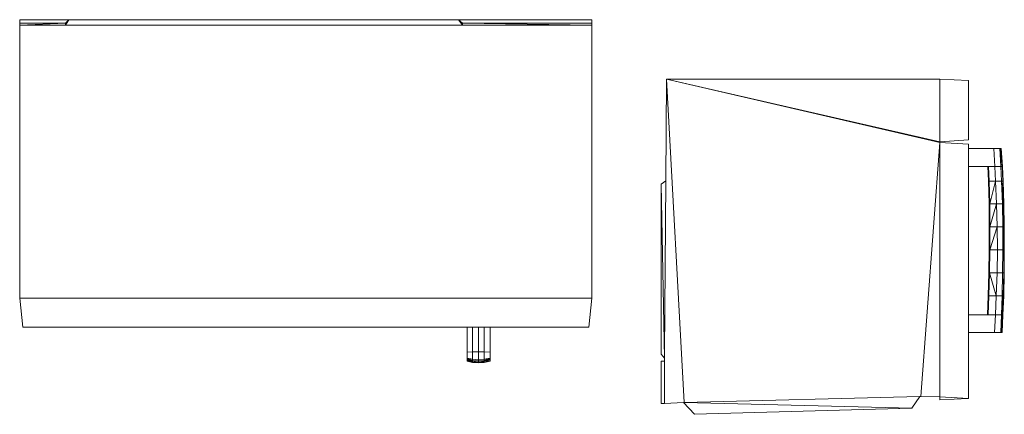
# Model space of a CAD drawing. Header units: inches. Extents: x 1 to 115, y 0 to 21.
# Tile 2 of 2: x 64 to 115, y 0 to 21. Entities that reach past the tile are written whole.
import ezdxf

# ---------------------------------------------------------------- set-up
doc = ezdxf.new("R2010")
doc.units = ezdxf.units.IN
doc.header["$MEASUREMENT"] = 0
doc.layers.add('Default', color=7, linetype='Continuous')

msp = doc.modelspace()

# ---------------------------------------------------------------- linework, layer by layer
at = {"layer": 'Default', "color": 253, "lineweight": 0, "true_color": 0xb0b0b0, "transparency": 33554687}
for p, q in [((63.589, 20.91), (63.589, 21.097)), ((63.589, 21.097), (93.499, 21.097)), ((65.976, 20.91), (63.589, 20.91)), ((66.149, 21.083), (65.976, 20.91)), ((65.976, 20.816), (66.149, 21.083)), ((86.733, 20.816), (65.976, 20.816)), ((86.53, 21.083), (66.149, 21.083)), ((66.149, 21.083), (86.53, 21.083)), ((86.733, 20.91), (86.53, 21.083)), ((86.53, 21.083), (86.733, 20.816)), ((93.499, 20.91), (86.733, 20.91)), ((93.499, 21.097), (93.499, 20.91)), ((114.298, 9.059), (114.674, 10.259)), ((114.674, 10.259), (114.685, 9.059)), ((114.685, 9.059), (114.298, 9.059)), ((114.245, 6.66), (114.282, 7.86)), ((114.282, 7.86), (114.626, 6.66)), ((114.201, 5.666), (114.245, 6.66)), ((114.626, 6.66), (114.245, 6.66)), ((114.245, 6.66), (114.626, 6.66)), ((114.626, 6.66), (114.581, 5.666)), ((114.581, 5.666), (114.201, 5.666)), ((98.311, 1.073), (110.641, 1.388)), ((110.222, 0.784), (98.311, 1.073)), ((110.641, 1.388), (110.222, 0.784))]:
    msp.add_line(p, q, dxfattribs=at).dxf.unprotected_set("ltscale", 0)
at = {"layer": 'Default', "color": 7, "lineweight": 0, "ltscale": 7.027921, "transparency": 33554687}
for p, q in [((63.589, 20.91), (63.589, 21.097)), ((63.589, 21.097), (93.499, 21.097)), ((63.589, 20.91), (63.589, 20.816)), ((65.976, 20.91), (63.589, 20.91)), ((65.976, 20.816), (63.589, 20.816)), ((63.589, 6.53), (63.589, 20.816)), ((66.149, 21.083), (65.976, 20.816)), ((65.976, 20.91), (65.976, 20.816)), ((65.976, 20.816), (86.733, 20.816)), ((86.53, 21.083), (66.149, 21.083)), ((86.733, 20.816), (86.53, 21.083)), ((86.733, 20.91), (86.53, 21.083)), ((86.733, 20.816), (86.733, 20.91)), ((93.499, 20.91), (86.733, 20.91)), ((93.499, 20.816), (86.733, 20.816)), ((93.499, 21.097), (93.499, 20.91)), ((93.499, 20.816), (93.499, 20.91)), ((93.499, 6.53), (93.499, 20.816)), ((93.499, 6.53), (63.589, 6.53)), ((63.745, 5.022), (63.589, 6.53)), ((93.499, 6.53), (93.329, 5.022)), ((63.745, 5.022), (86.967, 5.022)), ((86.967, 5.022), (86.967, 3.675)), ((86.969, 5.022), (86.967, 5.022)), ((86.969, 3.655), (86.967, 5.022)), ((86.969, 5.022), (86.969, 3.655)), ((86.972, 5.022), (86.969, 5.022)), ((86.972, 5.022), (86.972, 3.703)), ((87.257, 5.022), (86.972, 5.022)), ((87.257, 3.728), (87.257, 5.022)), ((87.563, 5.022), (87.257, 5.022)), ((87.563, 5.022), (87.563, 3.728)), ((87.867, 5.022), (87.563, 5.022)), ((87.867, 3.728), (87.867, 5.022)), ((88.183, 5.022), (87.867, 5.022)), ((88.183, 5.022), (88.183, 3.703)), ((93.329, 5.022), (88.183, 5.022)), ((86.967, 3.675), (86.969, 3.655)), ((86.969, 3.625), (86.967, 3.623)), ((86.969, 3.61), (86.967, 3.623)), ((86.968, 3.601), (86.969, 3.61)), ((86.972, 3.703), (86.969, 3.655)), ((86.969, 3.649), (86.969, 3.655)), ((86.969, 3.643), (86.969, 3.649)), ((86.969, 3.631), (86.969, 3.643)), ((86.969, 3.629), (86.969, 3.631)), ((86.969, 3.625), (86.969, 3.629)), ((87.257, 3.728), (86.972, 3.703)), ((86.972, 3.703), (86.972, 3.389)), ((87.257, 3.728), (87.563, 3.728)), ((87.257, 3.338), (87.257, 3.728)), ((87.563, 3.728), (87.563, 3.313)), ((87.563, 3.728), (87.867, 3.728)), ((87.867, 3.728), (88.183, 3.703)), ((87.867, 3.338), (87.867, 3.728)), ((88.183, 3.703), (88.183, 3.389)), ((86.968, 3.519), (86.967, 3.339)), ((86.967, 3.339), (86.969, 3.339)), ((86.968, 3.304), (86.967, 3.339)), ((86.968, 3.582), (86.968, 3.601)), ((86.968, 3.582), (86.968, 3.58)), ((86.968, 3.579), (86.968, 3.58)), ((86.968, 3.579), (86.968, 3.555)), ((86.968, 3.543), (86.968, 3.555)), ((86.968, 3.533), (86.968, 3.543)), ((86.968, 3.533), (86.968, 3.53)), ((86.968, 3.525), (86.968, 3.53)), ((86.968, 3.519), (86.968, 3.525)), ((86.968, 3.519), (86.971, 3.343)), ((86.969, 3.339), (86.968, 3.519)), ((86.969, 3.304), (86.968, 3.304)), ((86.968, 3.304), (86.968, 3.272)), ((86.968, 3.272), (86.97, 3.271)), ((86.968, 3.272), (86.97, 3.253)), ((86.969, 3.339), (86.971, 3.343)), ((86.969, 3.339), (86.971, 3.339)), ((86.969, 3.304), (86.969, 3.339)), ((86.97, 3.303), (86.969, 3.304)), ((86.97, 3.253), (86.969, 3.244)), ((86.969, 3.244), (86.969, 3.239)), ((86.969, 3.239), (87.113, 3.208)), ((87.257, 3.235), (86.97, 3.303)), ((86.97, 3.278), (86.97, 3.303)), ((86.97, 3.271), (86.97, 3.278)), ((86.97, 3.253), (86.97, 3.271)), ((87.257, 3.192), (86.97, 3.253)), ((86.971, 3.343), (86.972, 3.389)), ((87.257, 3.275), (86.971, 3.343)), ((86.972, 3.389), (87.257, 3.338)), ((87.113, 3.208), (87.257, 3.177)), ((87.257, 3.338), (87.257, 3.275)), ((87.563, 3.313), (87.257, 3.338)), ((87.257, 3.275), (87.563, 3.25)), ((87.257, 3.235), (87.257, 3.275)), ((87.563, 3.21), (87.257, 3.235)), ((87.257, 3.192), (87.257, 3.235)), ((87.563, 3.175), (87.257, 3.192)), ((87.257, 3.177), (87.257, 3.192)), ((87.257, 3.177), (87.562, 3.159)), ((87.563, 3.175), (87.562, 3.159)), ((87.758, 3.17), (87.562, 3.156)), ((87.562, 3.159), (87.758, 3.17)), ((87.562, 3.159), (87.562, 3.156)), ((87.867, 3.338), (87.563, 3.313)), ((87.563, 3.313), (87.563, 3.25)), ((87.563, 3.25), (87.867, 3.275)), ((87.563, 3.25), (87.563, 3.21)), ((87.868, 3.235), (87.563, 3.21)), ((87.563, 3.21), (87.563, 3.175)), ((87.868, 3.192), (87.563, 3.175)), ((87.758, 3.17), (87.868, 3.177)), ((88.183, 3.389), (87.867, 3.338)), ((87.867, 3.275), (88.183, 3.343)), ((87.867, 3.275), (87.867, 3.338)), ((87.868, 3.235), (87.867, 3.275)), ((88.183, 3.303), (87.868, 3.235)), ((88.183, 3.253), (87.868, 3.192)), ((87.868, 3.177), (88.183, 3.239)), ((87.868, 3.192), (87.868, 3.235)), ((87.868, 3.177), (87.868, 3.192)), ((88.183, 3.389), (88.183, 3.343)), ((88.183, 3.303), (88.183, 3.343)), ((88.183, 3.253), (88.183, 3.303)), ((88.183, 3.239), (88.183, 3.253))]:
    msp.add_line(p, q, dxfattribs=at)
at = {"layer": 'Default', "color": 250, "lineweight": 0, "true_color": 0x444444, "transparency": 33554687}
for p, q in [((63.589, 20.816), (63.589, 20.91)), ((63.589, 20.91), (65.976, 20.91)), ((65.976, 20.91), (63.589, 20.816)), ((65.976, 20.91), (66.149, 21.083)), ((66.149, 21.083), (65.976, 20.816)), ((65.976, 20.816), (65.976, 20.91)), ((86.733, 20.816), (86.53, 21.083)), ((86.53, 21.083), (86.733, 20.91)), ((93.499, 20.816), (86.733, 20.91)), ((86.733, 20.91), (93.499, 20.91)), ((86.733, 20.91), (86.733, 20.816)), ((93.499, 20.91), (93.499, 20.816))]:
    msp.add_line(p, q, dxfattribs=at).dxf.unprotected_set("ltscale", 0)
at = {"layer": 'Default', "color": 250, "lineweight": 0, "true_color": 0x454545, "transparency": 33554687}
for p, q in [((63.589, 20.816), (65.976, 20.91)), ((65.976, 20.816), (63.589, 20.816)), ((65.976, 20.91), (65.976, 20.816)), ((86.733, 20.816), (86.733, 20.91)), ((86.733, 20.91), (93.499, 20.816)), ((93.499, 20.816), (86.733, 20.816))]:
    msp.add_line(p, q, dxfattribs=at).dxf.unprotected_set("ltscale", 0)
at = {"layer": 'Default', "color": 254, "lineweight": 0, "true_color": 0xcccccc, "transparency": 33554687}
for p, q in [((63.589, 6.53), (63.589, 20.816)), ((63.589, 20.816), (65.976, 20.816)), ((65.976, 20.816), (86.733, 20.816)), ((86.733, 20.816), (93.499, 20.816)), ((93.499, 20.816), (93.499, 6.53)), ((97.354, 12.676), (97.389, 17.985)), ((97.389, 17.985), (111.674, 17.985)), ((111.674, 14.712), (97.389, 17.985)), ((98.311, 1.073), (97.389, 17.985)), ((97.389, 17.985), (111.674, 14.668)), ((97.389, 17.985), (98.311, 1.073)), ((111.674, 14.668), (97.389, 17.985)), ((97.389, 17.985), (111.674, 14.712)), ((111.674, 17.985), (111.674, 14.712)), ((110.688, 1.389), (111.674, 14.668)), ((111.674, 14.668), (110.688, 1.389)), ((111.674, 14.712), (111.674, 14.668)), ((111.674, 14.668), (111.674, 1.378)), ((97.297, 3.664), (97.354, 12.676)), ((93.499, 6.53), (63.589, 6.53)), ((86.972, 3.703), (86.972, 5.022)), ((86.972, 5.022), (87.257, 5.022)), ((87.257, 3.728), (87.257, 5.022)), ((87.257, 5.022), (87.563, 5.022)), ((87.257, 5.022), (87.257, 3.728)), ((87.563, 3.728), (87.563, 5.022)), ((87.563, 5.022), (87.867, 5.022)), ((87.563, 5.022), (87.563, 3.728)), ((87.867, 3.728), (87.867, 5.022)), ((87.867, 5.022), (88.183, 5.022)), ((87.867, 5.022), (87.867, 3.728)), ((88.183, 5.022), (88.183, 3.703)), ((86.967, 3.623), (86.969, 3.625)), ((86.969, 3.61), (86.967, 3.623)), ((86.968, 3.601), (86.969, 3.61)), ((86.969, 3.655), (86.972, 3.703)), ((86.969, 3.649), (86.969, 3.655)), ((86.969, 3.643), (86.969, 3.649)), ((86.969, 3.631), (86.969, 3.643)), ((86.969, 3.629), (86.969, 3.631)), ((86.969, 3.625), (86.969, 3.629)), ((86.972, 3.703), (87.257, 3.728)), ((87.257, 3.728), (86.972, 3.703)), ((86.972, 3.703), (86.972, 3.389)), ((86.972, 3.389), (86.972, 3.703)), ((87.257, 3.728), (87.257, 3.338)), ((87.257, 3.338), (87.257, 3.728)), ((87.257, 3.728), (87.563, 3.728)), ((87.563, 3.728), (87.257, 3.728)), ((87.563, 3.313), (87.563, 3.728)), ((87.563, 3.728), (87.867, 3.728)), ((87.867, 3.728), (87.563, 3.728)), ((87.563, 3.728), (87.563, 3.313)), ((88.183, 3.703), (87.867, 3.728)), ((87.867, 3.728), (88.183, 3.703)), ((87.867, 3.338), (87.867, 3.728)), ((87.867, 3.728), (87.867, 3.338)), ((88.183, 3.703), (88.183, 3.389)), ((97.294, 3.399), (97.297, 3.664)), ((86.968, 3.582), (86.968, 3.601)), ((86.968, 3.58), (86.968, 3.582)), ((86.968, 3.579), (86.968, 3.58)), ((86.968, 3.555), (86.968, 3.579)), ((86.968, 3.543), (86.968, 3.555)), ((86.968, 3.533), (86.968, 3.543)), ((86.968, 3.53), (86.968, 3.533)), ((86.968, 3.525), (86.968, 3.53)), ((86.968, 3.519), (86.968, 3.525)), ((86.971, 3.343), (86.968, 3.519)), ((86.972, 3.389), (86.971, 3.343)), ((87.257, 3.338), (86.972, 3.389)), ((87.563, 3.313), (87.257, 3.338)), ((87.867, 3.338), (87.563, 3.313)), ((88.183, 3.389), (87.867, 3.338)), ((97.107, 1.029), (97.107, 3.245)), ((97.107, 3.245), (97.294, 3.245)), ((97.294, 3.245), (97.294, 3.399)), ((97.294, 1.029), (97.294, 3.245)), ((97.294, 3.245), (97.294, 1.029)), ((98.283, 1.072), (97.294, 1.029)), ((98.311, 1.073), (98.283, 1.072)), ((110.641, 1.388), (98.311, 1.073)), ((110.688, 1.389), (110.641, 1.388)), ((111.674, 1.378), (110.688, 1.389)), ((97.294, 1.029), (97.107, 1.029))]:
    msp.add_line(p, q, dxfattribs=at).dxf.unprotected_set("ltscale", 0)
at = {"layer": 'Default', "color": 7, "lineweight": 0, "ltscale": 7.050787, "transparency": 33554687}
for p, q in [((97.389, 17.985), (97.354, 12.676)), ((97.389, 17.985), (98.311, 1.073)), ((97.389, 17.985), (111.674, 14.668)), ((111.674, 14.712), (97.389, 17.985)), ((111.674, 17.985), (97.389, 17.985)), ((111.674, 17.985), (111.674, 14.712)), ((113.182, 17.924), (111.674, 17.985)), ((113.182, 14.817), (113.182, 17.924)), ((111.674, 14.668), (110.688, 1.389)), ((111.674, 14.712), (113.182, 14.817)), ((111.674, 14.712), (111.674, 14.668)), ((111.674, 1.378), (111.674, 14.668)), ((113.182, 14.588), (111.674, 14.668)), ((113.182, 14.363), (113.182, 14.588)), ((113.182, 14.363), (113.182, 13.411)), ((113.182, 14.363), (114.502, 14.363)), ((114.502, 14.363), (114.555, 13.411)), ((114.816, 14.363), (114.502, 14.363)), ((114.861, 13.411), (114.816, 14.363)), ((114.816, 14.363), (114.866, 14.363)), ((114.866, 14.363), (114.929, 13.411)), ((114.891, 14.363), (114.866, 14.363)), ((114.891, 14.363), (114.954, 13.411)), ((113.182, 5.666), (113.182, 13.411)), ((113.182, 13.411), (114.182, 13.411)), ((114.182, 13.411), (114.221, 12.658)), ((114.182, 13.411), (114.216, 13.411)), ((114.255, 12.658), (114.216, 13.411)), ((114.216, 13.411), (114.555, 13.411)), ((114.555, 13.411), (114.595, 12.658)), ((114.861, 13.411), (114.555, 13.411)), ((114.929, 13.411), (114.861, 13.411)), ((114.902, 12.658), (114.861, 13.411)), ((114.929, 13.411), (114.954, 13.411)), ((114.97, 12.658), (114.929, 13.411)), ((114.954, 13.411), (114.995, 12.658)), ((97.121, 12.5), (97.354, 12.676)), ((97.121, 12.5), (97.121, 3.601)), ((97.297, 3.664), (97.354, 12.676)), ((114.255, 12.658), (114.221, 12.658)), ((114.221, 12.658), (114.254, 11.459)), ((114.595, 12.658), (114.255, 12.658)), ((114.288, 11.459), (114.255, 12.658)), ((114.595, 12.658), (114.649, 11.459)), ((114.902, 12.658), (114.595, 12.658)), ((114.97, 12.658), (114.902, 12.658)), ((114.951, 11.459), (114.902, 12.658)), ((114.995, 12.658), (114.97, 12.658)), ((115.012, 11.459), (114.97, 12.658)), ((114.995, 12.658), (115.03, 11.459)), ((114.288, 11.459), (114.254, 11.459)), ((114.254, 11.459), (114.263, 10.259)), ((114.649, 11.459), (114.288, 11.459)), ((114.296, 10.259), (114.288, 11.459)), ((114.649, 11.459), (114.674, 10.259)), ((114.951, 11.459), (114.649, 11.459)), ((115.012, 11.459), (114.951, 11.459)), ((114.965, 10.259), (114.951, 11.459)), ((115.03, 11.459), (115.012, 11.459)), ((115.028, 10.259), (115.012, 11.459)), ((115.03, 11.459), (115.045, 10.259)), ((114.263, 10.259), (114.296, 10.259)), ((114.263, 10.259), (114.264, 9.059)), ((114.296, 10.259), (114.674, 10.259)), ((114.298, 9.059), (114.296, 10.259)), ((114.674, 10.259), (114.685, 9.059)), ((114.674, 10.259), (114.965, 10.259)), ((114.965, 9.059), (114.965, 10.259)), ((114.965, 10.259), (115.028, 10.259)), ((115.026, 9.059), (115.028, 10.259)), ((115.028, 10.259), (115.045, 10.259)), ((115.045, 10.259), (115.048, 9.059)), ((114.264, 9.059), (114.248, 7.86)), ((114.298, 9.059), (114.264, 9.059)), ((114.282, 7.86), (114.298, 9.059)), ((114.685, 9.059), (114.298, 9.059)), ((114.685, 9.059), (114.671, 7.86)), ((114.965, 9.059), (114.685, 9.059)), ((114.96, 7.86), (114.965, 9.059)), ((115.026, 9.059), (114.965, 9.059)), ((115.019, 7.86), (115.026, 9.059)), ((115.048, 9.059), (115.026, 9.059)), ((115.048, 9.059), (115.037, 7.86)), ((114.248, 7.86), (114.211, 6.66)), ((114.245, 6.66), (114.282, 7.86)), ((114.248, 7.86), (114.282, 7.86)), ((114.282, 7.86), (114.671, 7.86)), ((114.671, 7.86), (114.626, 6.66)), ((114.671, 7.86), (114.96, 7.86)), ((114.933, 6.66), (114.96, 7.86)), ((114.96, 7.86), (115.019, 7.86)), ((114.992, 6.66), (115.019, 7.86)), ((115.037, 7.86), (115.016, 6.66)), ((115.019, 7.86), (115.037, 7.86)), ((114.167, 5.666), (114.211, 6.66)), ((114.245, 6.66), (114.201, 5.666)), ((114.211, 6.66), (114.245, 6.66)), ((114.626, 6.66), (114.245, 6.66)), ((114.581, 5.666), (114.626, 6.66)), ((114.933, 6.66), (114.626, 6.66)), ((114.9, 5.666), (114.933, 6.66)), ((114.933, 6.66), (114.992, 6.66)), ((114.992, 6.66), (114.959, 5.666)), ((114.976, 5.666), (115.016, 6.66)), ((115.016, 6.66), (114.992, 6.66)), ((114.167, 5.666), (113.182, 5.666)), ((113.182, 5.666), (113.182, 4.741)), ((114.201, 5.666), (114.167, 5.666)), ((114.581, 5.666), (114.201, 5.666)), ((114.581, 5.666), (114.53, 4.741)), ((114.9, 5.666), (114.581, 5.666)), ((114.865, 4.741), (114.9, 5.666)), ((114.959, 5.666), (114.9, 5.666)), ((114.959, 5.666), (114.912, 4.741)), ((114.929, 4.741), (114.976, 5.666)), ((114.976, 5.666), (114.959, 5.666)), ((113.182, 4.741), (114.53, 4.741)), ((113.182, 4.741), (113.182, 1.283)), ((114.53, 4.741), (114.865, 4.741)), ((114.865, 4.741), (114.912, 4.741)), ((114.912, 4.741), (114.929, 4.741)), ((97.294, 3.399), (97.297, 3.664)), ((97.294, 3.245), (97.107, 3.245)), ((97.107, 3.245), (97.107, 1.029)), ((97.294, 3.399), (97.121, 3.601)), ((97.294, 3.245), (97.294, 3.399)), ((97.294, 1.029), (97.294, 3.245)), ((97.294, 1.029), (98.283, 1.072)), ((98.311, 1.073), (98.283, 1.072)), ((98.283, 1.072), (98.852, 0.459)), ((110.641, 1.388), (98.311, 1.073)), ((110.222, 0.784), (110.641, 1.388)), ((110.688, 1.389), (110.641, 1.388)), ((110.688, 1.389), (111.674, 1.378)), ((113.182, 1.283), (111.674, 1.378)), ((111.674, 1.209), (111.674, 1.378)), ((113.182, 1.283), (111.674, 1.209)), ((97.107, 1.029), (97.294, 1.029)), ((98.852, 0.459), (110.222, 0.784))]:
    msp.add_line(p, q, dxfattribs=at)
at = {"layer": 'Default', "color": 9, "lineweight": 0, "true_color": 0xcbcbcb, "transparency": 33554687}
for p, q in [((111.674, 17.985), (113.182, 17.924)), ((111.674, 14.712), (111.674, 17.985)), ((113.182, 17.924), (113.182, 14.817)), ((113.182, 14.817), (111.674, 14.712)), ((111.674, 1.378), (111.674, 14.668)), ((111.674, 14.668), (113.182, 14.588)), ((113.182, 14.588), (113.182, 14.363)), ((113.182, 14.363), (113.182, 13.411)), ((113.182, 13.411), (113.182, 14.363)), ((113.182, 14.363), (114.502, 14.363)), ((114.502, 14.363), (114.555, 13.411)), ((114.555, 13.411), (114.502, 14.363)), ((114.502, 14.363), (114.816, 14.363)), ((114.816, 14.363), (114.861, 13.411)), ((113.182, 13.411), (113.182, 5.666)), ((114.182, 13.411), (113.182, 13.411)), ((114.216, 13.411), (114.182, 13.411)), ((114.555, 13.411), (114.216, 13.411)), ((114.595, 12.658), (114.555, 13.411)), ((114.555, 13.411), (114.861, 13.411)), ((114.861, 13.411), (114.555, 13.411)), ((114.861, 13.411), (114.902, 12.658)), ((114.902, 12.658), (114.595, 12.658)), ((114.649, 11.459), (114.595, 12.658)), ((114.595, 12.658), (114.902, 12.658)), ((114.902, 12.658), (114.951, 11.459)), ((114.674, 10.259), (114.649, 11.459)), ((114.649, 11.459), (114.951, 11.459)), ((114.951, 11.459), (114.649, 11.459)), ((114.951, 11.459), (114.965, 10.259)), ((114.965, 10.259), (114.674, 10.259)), ((114.685, 9.059), (114.674, 10.259)), ((114.674, 10.259), (114.965, 10.259)), ((114.965, 10.259), (114.965, 9.059)), ((114.671, 7.86), (114.685, 9.059)), ((114.965, 9.059), (114.685, 9.059)), ((114.685, 9.059), (114.965, 9.059)), ((114.965, 9.059), (114.96, 7.86)), ((114.626, 6.66), (114.671, 7.86)), ((114.671, 7.86), (114.96, 7.86)), ((114.96, 7.86), (114.671, 7.86)), ((114.96, 7.86), (114.933, 6.66)), ((63.745, 5.022), (63.589, 6.53)), ((63.589, 6.53), (93.499, 6.53)), ((93.499, 6.53), (93.329, 5.022)), ((114.581, 5.666), (114.626, 6.66)), ((114.933, 6.66), (114.626, 6.66)), ((114.626, 6.66), (114.933, 6.66)), ((114.933, 6.66), (114.9, 5.666)), ((113.182, 5.666), (113.182, 4.741)), ((113.182, 4.741), (113.182, 5.666)), ((113.182, 5.666), (114.167, 5.666)), ((114.167, 5.666), (114.201, 5.666)), ((114.201, 5.666), (114.581, 5.666)), ((114.53, 4.741), (114.581, 5.666)), ((114.581, 5.666), (114.53, 4.741)), ((114.581, 5.666), (114.9, 5.666)), ((114.9, 5.666), (114.581, 5.666)), ((114.9, 5.666), (114.865, 4.741)), ((86.967, 5.022), (63.745, 5.022)), ((86.969, 5.022), (86.967, 5.022)), ((86.972, 5.022), (86.969, 5.022)), ((87.257, 5.022), (86.972, 5.022)), ((87.563, 5.022), (87.257, 5.022)), ((87.867, 5.022), (87.563, 5.022)), ((88.183, 5.022), (87.867, 5.022)), ((93.329, 5.022), (88.183, 5.022)), ((113.182, 4.741), (113.182, 1.283)), ((114.53, 4.741), (113.182, 4.741)), ((114.865, 4.741), (114.53, 4.741)), ((113.182, 1.283), (111.674, 1.378)), ((111.674, 1.378), (113.182, 1.283)), ((111.674, 1.209), (111.674, 1.378)), ((113.182, 1.283), (111.674, 1.209))]:
    msp.add_line(p, q, dxfattribs=at).dxf.unprotected_set("ltscale", 0)
at = {"layer": 'Default', "color": 251, "lineweight": 0, "transparency": 33554687}
for p, q in [((114.816, 14.363), (114.866, 14.363)), ((114.929, 13.411), (114.816, 14.363)), ((114.866, 14.363), (114.929, 13.411))]:
    msp.add_line(p, q, dxfattribs=at).dxf.unprotected_set("ltscale", 0)
at = {"layer": 'Default', "color": 251, "lineweight": 0, "true_color": 0x636363, "transparency": 33554687}
for p, q in [((114.861, 13.411), (114.816, 14.363)), ((114.816, 14.363), (114.929, 13.411)), ((114.902, 12.658), (114.861, 13.411)), ((114.861, 13.411), (114.929, 13.411)), ((114.929, 13.411), (114.861, 13.411)), ((114.929, 13.411), (114.97, 12.658)), ((114.97, 12.658), (114.902, 12.658)), ((115.012, 11.459), (114.902, 12.658)), ((114.902, 12.658), (114.97, 12.658)), ((115.012, 11.459), (114.97, 12.658)), ((114.97, 12.658), (115.03, 11.459)), ((114.97, 12.658), (115.012, 11.459)), ((115.03, 11.459), (115.012, 11.459))]:
    msp.add_line(p, q, dxfattribs=at).dxf.unprotected_set("ltscale", 0)
at = {"layer": 'Default', "color": 251, "lineweight": 0, "true_color": 0x4f4f4f, "transparency": 33554687}
for p, q in [((114.929, 13.411), (114.866, 14.363)), ((114.866, 14.363), (114.891, 14.363)), ((114.891, 14.363), (114.954, 13.411)), ((114.954, 13.411), (114.929, 13.411)), ((114.929, 13.411), (114.954, 13.411)), ((114.97, 12.658), (114.929, 13.411)), ((114.954, 13.411), (114.995, 12.658)), ((114.995, 12.658), (114.97, 12.658))]:
    msp.add_line(p, q, dxfattribs=at).dxf.unprotected_set("ltscale", 0)
at = {"layer": 'Default', "color": 251, "lineweight": 0, "true_color": 0x525252, "transparency": 33554687}
for p, q in [((114.221, 12.658), (114.182, 13.411)), ((114.182, 13.411), (114.216, 13.411)), ((114.216, 13.411), (114.255, 12.658)), ((114.255, 12.658), (114.221, 12.658))]:
    msp.add_line(p, q, dxfattribs=at).dxf.unprotected_set("ltscale", 0)
at = {"layer": 'Default', "color": 253, "lineweight": 0, "true_color": 0xababab, "transparency": 33554687}
for p, q in [((114.216, 13.411), (114.555, 13.411)), ((114.255, 12.658), (114.216, 13.411)), ((114.555, 13.411), (114.595, 12.658)), ((114.595, 12.658), (114.255, 12.658)), ((114.255, 12.658), (114.595, 12.658)), ((114.288, 11.459), (114.255, 12.658)), ((114.595, 12.658), (114.288, 11.459))]:
    msp.add_line(p, q, dxfattribs=at).dxf.unprotected_set("ltscale", 0)
at = {"layer": 'Default', "color": 253, "lineweight": 0, "true_color": 0xb5b5b5, "transparency": 33554687}
for p, q in [((97.121, 12.5), (97.354, 12.676)), ((97.294, 3.399), (97.121, 12.5)), ((97.354, 12.676), (97.297, 3.664)), ((97.297, 3.664), (97.294, 3.399))]:
    msp.add_line(p, q, dxfattribs=at).dxf.unprotected_set("ltscale", 0)
at = {"layer": 'Default', "color": 253, "lineweight": 0, "true_color": 0xa3a3a3, "transparency": 33554687}
for p, q in [((97.121, 3.601), (97.121, 12.5)), ((97.121, 12.5), (97.294, 3.399)), ((97.294, 3.399), (97.121, 3.601))]:
    msp.add_line(p, q, dxfattribs=at).dxf.unprotected_set("ltscale", 0)
at = {"layer": 'Default', "color": 251, "lineweight": 0, "true_color": 0x535353, "transparency": 33554687}
for p, q in [((114.254, 11.459), (114.221, 12.658)), ((114.221, 12.658), (114.255, 12.658)), ((114.255, 12.658), (114.288, 11.459)), ((114.288, 11.459), (114.254, 11.459)), ((114.263, 10.259), (114.254, 11.459)), ((114.254, 11.459), (114.288, 11.459)), ((114.288, 11.459), (114.296, 10.259)), ((114.264, 9.059), (114.263, 10.259)), ((114.263, 10.259), (114.296, 10.259)), ((114.296, 10.259), (114.263, 10.259)), ((114.296, 10.259), (114.298, 9.059)), ((114.248, 7.86), (114.264, 9.059)), ((114.298, 9.059), (114.264, 9.059)), ((114.264, 9.059), (114.298, 9.059)), ((114.298, 9.059), (114.282, 7.86)), ((114.211, 6.66), (114.248, 7.86)), ((114.282, 7.86), (114.245, 6.66)), ((114.248, 7.86), (114.282, 7.86)), ((114.282, 7.86), (114.248, 7.86)), ((114.167, 5.666), (114.211, 6.66)), ((114.245, 6.66), (114.201, 5.666)), ((114.245, 6.66), (114.211, 6.66)), ((114.211, 6.66), (114.245, 6.66)), ((114.201, 5.666), (114.167, 5.666))]:
    msp.add_line(p, q, dxfattribs=at).dxf.unprotected_set("ltscale", 0)
at = {"layer": 'Default', "color": 253, "lineweight": 0, "true_color": 0xaeaeae, "transparency": 33554687}
for p, q in [((114.288, 11.459), (114.595, 12.658)), ((114.595, 12.658), (114.649, 11.459)), ((114.296, 10.259), (114.288, 11.459)), ((114.288, 11.459), (114.649, 11.459)), ((114.649, 11.459), (114.288, 11.459)), ((114.649, 11.459), (114.296, 10.259))]:
    msp.add_line(p, q, dxfattribs=at).dxf.unprotected_set("ltscale", 0)
at = {"layer": 'Default', "color": 251, "lineweight": 0, "true_color": 0x606060, "transparency": 33554687}
for p, q in [((114.951, 11.459), (114.902, 12.658)), ((114.902, 12.658), (115.012, 11.459)), ((114.965, 10.259), (114.951, 11.459)), ((114.951, 11.459), (115.012, 11.459)), ((115.012, 11.459), (114.951, 11.459)), ((115.012, 11.459), (115.028, 10.259)), ((114.965, 9.059), (114.965, 10.259)), ((114.965, 10.259), (115.028, 10.259)), ((115.028, 10.259), (114.965, 10.259)), ((115.026, 9.059), (115.028, 10.259)), ((115.028, 10.259), (115.026, 9.059)), ((115.028, 10.259), (115.048, 9.059)), ((115.026, 9.059), (114.965, 9.059)), ((115.048, 9.059), (115.026, 9.059))]:
    msp.add_line(p, q, dxfattribs=at).dxf.unprotected_set("ltscale", 0)
at = {"layer": 'Default', "color": 253, "lineweight": 0, "true_color": 0xafafaf, "transparency": 33554687}
for p, q in [((114.296, 10.259), (114.649, 11.459)), ((114.649, 11.459), (114.674, 10.259)), ((114.298, 9.059), (114.296, 10.259)), ((114.296, 10.259), (114.674, 10.259)), ((114.674, 10.259), (114.296, 10.259)), ((114.674, 10.259), (114.298, 9.059))]:
    msp.add_line(p, q, dxfattribs=at).dxf.unprotected_set("ltscale", 0)
at = {"layer": 'Default', "color": 251, "lineweight": 0, "true_color": 0x4b4b4b, "transparency": 33554687}
for p, q in [((115.028, 10.259), (115.012, 11.459)), ((115.012, 11.459), (115.03, 11.459)), ((115.03, 11.459), (115.045, 10.259)), ((115.045, 10.259), (115.028, 10.259)), ((114.912, 4.741), (114.959, 5.666)), ((114.976, 5.666), (114.929, 4.741)), ((114.959, 5.666), (114.976, 5.666)), ((114.929, 4.741), (114.912, 4.741)), ((86.969, 3.339), (86.971, 3.343)), ((86.969, 3.304), (86.969, 3.339)), ((86.97, 3.303), (86.969, 3.304)), ((87.257, 3.235), (86.97, 3.303)), ((86.971, 3.343), (87.257, 3.275)), ((87.257, 3.275), (87.257, 3.235)), ((87.257, 3.235), (87.257, 3.275)), ((87.257, 3.275), (87.563, 3.25)), ((87.563, 3.21), (87.257, 3.235)), ((87.563, 3.25), (87.867, 3.275)), ((87.563, 3.25), (87.563, 3.21)), ((87.563, 3.21), (87.563, 3.25)), ((87.868, 3.235), (87.563, 3.21)), ((87.867, 3.275), (88.183, 3.343)), ((87.867, 3.275), (87.868, 3.235)), ((87.868, 3.235), (87.867, 3.275)), ((88.183, 3.303), (87.868, 3.235)), ((88.183, 3.343), (88.183, 3.303))]:
    msp.add_line(p, q, dxfattribs=at).dxf.unprotected_set("ltscale", 0)
at = {"layer": 'Default', "color": 253, "lineweight": 0, "true_color": 0xb1b1b1, "transparency": 33554687}
for p, q in [((114.282, 7.86), (114.298, 9.059)), ((114.298, 9.059), (114.685, 9.059)), ((114.685, 9.059), (114.671, 7.86)), ((114.671, 7.86), (114.282, 7.86)), ((114.282, 7.86), (114.671, 7.86)), ((114.626, 6.66), (114.282, 7.86)), ((114.671, 7.86), (114.626, 6.66))]:
    msp.add_line(p, q, dxfattribs=at).dxf.unprotected_set("ltscale", 0)
at = {"layer": 'Default', "color": 251, "lineweight": 0, "true_color": 0x5f5f5f, "transparency": 33554687}
for p, q in [((114.96, 7.86), (114.965, 9.059)), ((114.965, 9.059), (115.026, 9.059)), ((115.019, 7.86), (115.026, 9.059)), ((115.026, 9.059), (115.019, 7.86)), ((115.026, 9.059), (115.037, 7.86)), ((114.933, 6.66), (114.96, 7.86)), ((115.019, 7.86), (114.96, 7.86)), ((114.96, 7.86), (115.019, 7.86)), ((114.992, 6.66), (115.019, 7.86)), ((115.019, 7.86), (114.992, 6.66)), ((115.019, 7.86), (115.016, 6.66)), ((115.037, 7.86), (115.019, 7.86)), ((114.9, 5.666), (114.933, 6.66)), ((114.992, 6.66), (114.933, 6.66)), ((114.933, 6.66), (114.992, 6.66)), ((114.992, 6.66), (114.959, 5.666)), ((114.959, 5.666), (114.992, 6.66)), ((114.992, 6.66), (114.976, 5.666)), ((115.016, 6.66), (114.992, 6.66)), ((114.959, 5.666), (114.9, 5.666)), ((114.9, 5.666), (114.959, 5.666)), ((114.912, 4.741), (114.9, 5.666)), ((114.959, 5.666), (114.912, 4.741)), ((114.976, 5.666), (114.959, 5.666))]:
    msp.add_line(p, q, dxfattribs=at).dxf.unprotected_set("ltscale", 0)
at = {"layer": 'Default', "color": 251, "lineweight": 0, "true_color": 0x595959, "transparency": 33554687}
for p, q in [((114.865, 4.741), (114.9, 5.666)), ((114.9, 5.666), (114.912, 4.741)), ((114.912, 4.741), (114.865, 4.741))]:
    msp.add_line(p, q, dxfattribs=at).dxf.unprotected_set("ltscale", 0)
at = {"layer": 'Default', "color": 251, "lineweight": 0, "true_color": 0x494949, "transparency": 33554687}
for p, q in [((86.97, 3.278), (86.97, 3.303)), ((86.97, 3.303), (87.257, 3.192)), ((86.97, 3.271), (86.97, 3.278)), ((86.97, 3.253), (86.97, 3.271)), ((87.257, 3.192), (86.97, 3.253)), ((87.868, 3.235), (88.183, 3.303)), ((88.183, 3.253), (87.868, 3.235)), ((88.183, 3.303), (88.183, 3.253))]:
    msp.add_line(p, q, dxfattribs=at).dxf.unprotected_set("ltscale", 0)
at = {"layer": 'Default', "color": 251, "lineweight": 0, "true_color": 0x484848, "transparency": 33554687}
for p, q in [((87.257, 3.192), (86.97, 3.303)), ((86.97, 3.303), (87.257, 3.235)), ((87.257, 3.192), (87.257, 3.235)), ((87.257, 3.235), (87.563, 3.175)), ((87.257, 3.235), (87.257, 3.192)), ((87.563, 3.175), (87.257, 3.192)), ((87.563, 3.21), (87.868, 3.235)), ((87.868, 3.192), (87.563, 3.21)), ((88.183, 3.253), (87.868, 3.192)), ((87.868, 3.235), (88.183, 3.253)), ((87.868, 3.192), (87.868, 3.235)), ((87.868, 3.235), (87.868, 3.192))]:
    msp.add_line(p, q, dxfattribs=at).dxf.unprotected_set("ltscale", 0)
at = {"layer": 'Default', "color": 251, "lineweight": 0, "true_color": 0x4a4a4a, "transparency": 33554687}
for p, q in [((86.971, 3.343), (86.972, 3.389)), ((87.257, 3.275), (86.971, 3.343)), ((86.972, 3.389), (87.257, 3.275)), ((87.867, 3.338), (88.183, 3.389)), ((88.183, 3.343), (87.867, 3.338)), ((88.183, 3.389), (88.183, 3.343))]:
    msp.add_line(p, q, dxfattribs=at).dxf.unprotected_set("ltscale", 0)
at = {"layer": 'Default', "color": 251, "lineweight": 0, "true_color": 0x4c4c4c, "transparency": 33554687}
for p, q in [((87.257, 3.275), (86.972, 3.389)), ((86.972, 3.389), (87.257, 3.338)), ((87.257, 3.275), (87.257, 3.338)), ((87.257, 3.338), (87.563, 3.313)), ((87.257, 3.338), (87.257, 3.275)), ((87.563, 3.25), (87.257, 3.275)), ((87.563, 3.313), (87.867, 3.338)), ((87.563, 3.313), (87.563, 3.25)), ((87.563, 3.25), (87.563, 3.313)), ((87.867, 3.275), (87.563, 3.25)), ((88.183, 3.343), (87.867, 3.275)), ((87.867, 3.338), (88.183, 3.343)), ((87.867, 3.275), (87.867, 3.338)), ((87.867, 3.338), (87.867, 3.275))]:
    msp.add_line(p, q, dxfattribs=at).dxf.unprotected_set("ltscale", 0)
at = {"layer": 'Default', "color": 49, "lineweight": 0, "true_color": 0x474747, "transparency": 33554687}
for p, q in [((87.257, 3.235), (87.563, 3.21)), ((87.563, 3.175), (87.257, 3.235)), ((87.563, 3.21), (87.563, 3.175)), ((87.563, 3.175), (87.563, 3.21)), ((87.563, 3.21), (87.868, 3.192)), ((87.868, 3.192), (87.563, 3.175))]:
    msp.add_line(p, q, dxfattribs=at).dxf.unprotected_set("ltscale", 0)
at = {"layer": 'Default', "color": 253, "lineweight": 0, "true_color": 0xb2b2b2, "transparency": 33554687}
for p, q in [((98.283, 1.072), (98.311, 1.073)), ((98.852, 0.459), (98.283, 1.072)), ((98.311, 1.073), (110.222, 0.784)), ((110.222, 0.784), (98.852, 0.459))]:
    msp.add_line(p, q, dxfattribs=at).dxf.unprotected_set("ltscale", 0)

doc.saveas('drawing.dxf')
